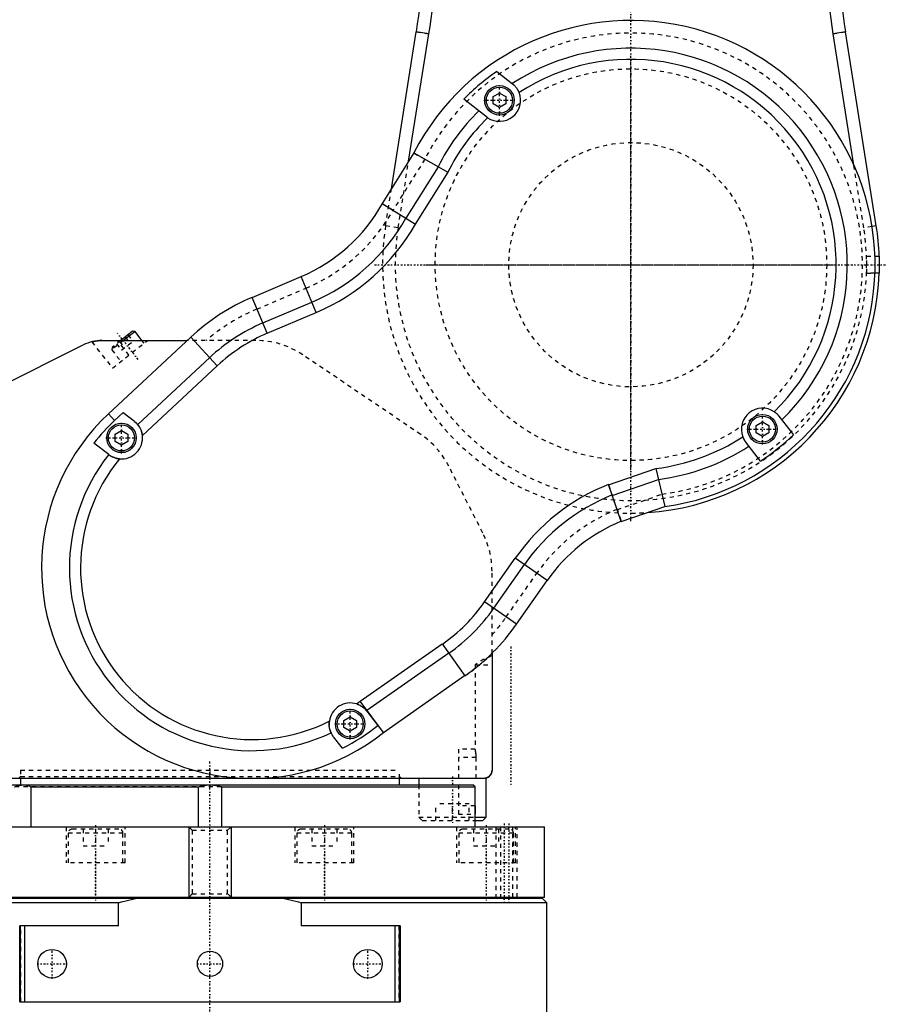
# Model space of a CAD drawing. Extents: x -202 to 415, y -1 to 644.
# Tile 3 of 9: x -45 to 161, y 144 to 378. Entities that reach past the tile are written whole.
import ezdxf

# ---------------------------------------------------------------- set-up
doc = ezdxf.new("R2010")
doc.units = 0
doc.linetypes.add('CENTER', pattern=[1.5, 0.45, -0.5, 0.05, -0.5])
doc.linetypes.add('DASHED', pattern=[2, 1, -1])
for name, color, linetype in [('AM_0', 7, 'CONTINUOUS'), ('AM_10', 7, 'CONTINUOUS'), ('AM_3', 7, 'DASHED'), ('AM_7', 7, 'CENTER')]:
    doc.layers.add(name, color=color, linetype=linetype)

msp = doc.modelspace()

# ---------------------------------------------------------------- linework, layer by layer
at = {"layer": 'AM_0', "color": 7, "linetype": 'CONTINUOUS'}
for p, q in [((43.12, 338.05), (49.02, 375.29)), ((47.19, 344.56), (51.98, 374.82)), ((52, 374.81), (49.02, 375.29)), ((150.98, 375.29), (148, 374.81)), ((152.95, 343.67), (148.02, 374.82)), ((158.27, 329.23), (150.98, 375.29)), ((68.12, 365.89), (71.84, 362.98)), ((67.27, 359.9), (68.76, 360.76)), ((68.76, 360.76), (70.25, 359.9)), ((65.68, 355.1), (60.29, 359.31)), ((67.27, 358.18), (67.27, 359.9)), ((68.76, 357.32), (67.27, 358.18)), ((70.25, 358.18), (68.76, 357.32)), ((70.25, 359.9), (70.25, 358.18)), ((48.42, 346.53), (40.93, 334.54)), ((48.42, 346.53), (56.48, 341.97)), ((54.17, 343.27), (46.53, 331.04)), ((56.48, 341.97), (48.77, 329.64)), ((40.93, 334.54), (48.8, 329.62)), ((158.27, 329.23), (157.29, 329.07)), ((157.97, 322), (158.97, 322)), ((158.97, 318), (157.97, 318)), ((9.99, 312.23), (21.64, 317.18)), ((25.26, 308.67), (21.64, 317.18)), ((13.6, 303.72), (9.99, 312.23)), ((12.57, 306.16), (24.22, 311.11)), ((13.6, 303.72), (25.26, 308.67)), ((-18.37, 304.19), (-21.17, 302)), ((-17.8, 304.12), (-20.52, 302)), ((-17.8, 304.12), (-18.37, 304.19)), ((-16.15, 302), (-17.8, 304.12)), ((-25.63, 302), (-5.41, 302)), ((-24.1, 284.57), (-4.57, 302.78)), ((1.73, 296.01), (-4.57, 302.78)), ((-55.53, 288.23), (-30.1, 300.94)), ((-17.15, 282.03), (-0.07, 297.95)), ((-16.06, 279.42), (1.73, 296.01)), ((-22.65, 283.01), (-24.1, 284.57)), ((-22.65, 283.01), (-20.63, 284.9)), ((-20.63, 284.9), (-17.95, 282.81)), ((135.17, 284.03), (138.62, 279.62)), ((-22.52, 279.73), (-21.03, 280.59)), ((-21.03, 280.59), (-19.54, 279.73)), ((129.74, 281.81), (131.23, 282.67)), ((129.74, 280.09), (129.74, 281.81)), ((131.23, 282.67), (132.72, 281.81)), ((132.72, 281.81), (132.72, 280.09)), ((-22.52, 278.01), (-22.52, 279.73)), ((-19.54, 279.73), (-19.54, 278.01)), ((131.23, 279.23), (129.74, 280.09)), ((132.72, 280.09), (131.23, 279.23)), ((-24.06, 274.9), (-27.59, 277.65)), ((-21.03, 277.15), (-22.52, 278.01)), ((-19.54, 278.01), (-21.03, 277.15)), ((130.8, 273.38), (127.29, 277.87)), ((94.69, 267.74), (105.93, 271.61)), ((105.93, 271.61), (108.06, 262.56)), ((95.55, 265.23), (106.53, 269.01)), ((97.7, 258.99), (94.66, 267.82)), ((97.7, 258.99), (108.06, 262.56)), ((65.25, 239.94), (72.52, 250.31)), ((80.09, 245.01), (72.52, 250.31)), ((67.42, 238.42), (74.69, 248.79)), ((72.83, 234.64), (80.09, 245.01)), ((72.83, 234.64), (65.25, 239.94)), ((35.66, 216.34), (55.19, 230.01)), ((55.19, 230.01), (60.55, 222.36)), ((37.25, 214.22), (56.71, 227.84)), ((67, 227.73), (67, 200)), ((41.21, 208.94), (60.49, 222.44)), ((41.21, 208.94), (35.66, 216.34)), ((37.25, 214.02), (39.91, 210.62)), ((31.82, 211.8), (33.31, 212.66)), ((31.82, 210.08), (31.82, 211.8)), ((33.31, 212.66), (34.8, 211.8)), ((34.8, 211.8), (34.8, 210.08)), ((33.31, 209.22), (31.82, 210.08)), ((34.8, 210.08), (33.31, 209.22)), ((31.45, 205.2), (29.37, 207.86)), ((65.63, 198), (-78, 198)), ((-62.5, 196.5), (62.47, 196.5)), ((-45, 198), (-45, 196.5)), ((45, 196.5), (45, 198)), ((49.63, 198), (49.63, 196.5)), ((62.97, 196), (62.47, 196.5)), ((65.63, 188.8), (65.63, 198)), ((-42.58, 196), (-2.71, 196)), ((-42.58, 196), (-42.58, 186.5)), ((-2.71, 186.5), (-2.71, 196)), ((2.71, 196), (62.97, 196)), ((2.71, 196), (2.71, 186.5)), ((62.97, 191.5), (62.97, 196)), ((63, 189.52), (63, 189.51)), ((63, 186.5), (63, 189.5)), ((63.01, 188.8), (65.63, 188.8)), ((63.01, 188), (64.83, 188)), ((64.83, 188), (65.63, 188.8)), ((-79.5, 186.5), (79.5, 186.5)), ((79.5, 169.8), (79.5, 186.5)), ((-79.5, 169.8), (79.5, 169.8)), ((79, 169.5), (-79, 169.5)), ((-21.7, 168.5), (-74.58, 168.5)), ((-31.17, 169.8), (-31.17, 169.5)), ((-31.17, 169.8), (-31.17, 169.5)), ((-23.17, 169.5), (-23.17, 169.8)), ((-21.7, 163), (-21.7, 168.5)), ((21.7, 168.5), (21.7, 163)), ((80, 168.5), (21.7, 168.5)), ((23.17, 169.8), (23.17, 169.5)), ((23.17, 169.8), (23.17, 169.5)), ((31.17, 169.5), (31.17, 169.8)), ((61.59, 169.8), (61.59, 169.5)), ((61.6, 169.8), (61.6, 169.5)), ((69.59, 169.5), (69.59, 169.8)), ((80, 168.5), (79, 169.5)), ((80, 23), (80, 168.5)), ((-21.7, 163), (-45.2, 163)), ((-45.2, 145), (-45.2, 163)), ((-45, 145), (-45, 163)), ((-44, 145), (-44, 163)), ((45.2, 163), (21.7, 163)), ((44, 145), (44, 163)), ((45, 145), (45, 163)), ((45.2, 163), (45.2, 145)), ((-45.2, 145), (45.2, 145))]:
    msp.add_line(p, q, dxfattribs=at)
for points in [[(71.84, 362.98, 0), (71.87, 362.95, 0), (71.95, 362.89, 0), (72.03, 362.82, 0), (72.08, 362.78, 0), (72.12, 362.74, 0), (72.21, 362.66, 0), (72.3, 362.57, 0), (72.4, 362.47, 0), (72.5, 362.36, 0), (72.59, 362.25, 0), (72.64, 362.19, 0), (72.69, 362.13, 0), (72.79, 362, 0), (72.88, 361.87, 0), (72.98, 361.73, 0), (73.06, 361.58, 0), (73.15, 361.43, 0), (73.19, 361.35, 0), (73.23, 361.28, 0), (73.31, 361.11, 0), (73.38, 360.95, 0), (73.41, 360.87, 0)], [(65.96, 354.9, 0), (65.91, 354.93, 0), (65.82, 355, 0), (65.73, 355.07, 0), (65.68, 355.1, 0)], [(158.97, 322, 0), (158.97, 322, 0), (158.97, 322, 0), (158.97, 322, 0), (158.97, 322, 0), (158.97, 322, 0), (158.97, 322, 0), (158.97, 321.99, 0), (158.97, 321.99, 0), (158.97, 321.99, 0), (158.97, 321.99, 0), (158.97, 321.98, 0), (158.97, 321.98, 0), (158.97, 321.98, 0), (158.97, 321.97, 0), (158.97, 321.97, 0), (158.97, 321.96, 0), (158.97, 321.96, 0), (158.97, 321.95, 0), (158.97, 321.95, 0), (158.97, 321.94, 0), (158.97, 321.94, 0), (158.97, 321.93, 0), (158.97, 321.93, 0), (158.97, 321.92, 0), (158.97, 321.91, 0), (158.97, 321.91, 0), (158.97, 321.9, 0), (158.97, 321.89, 0), (158.97, 321.88, 0), (158.97, 321.87, 0), (158.97, 321.86, 0), (158.97, 321.85, 0), (158.97, 321.85, 0), (158.97, 321.84, 0), (158.97, 321.83, 0), (158.97, 321.82, 0), (158.97, 321.81, 0), (158.97, 321.79, 0), (158.97, 321.78, 0), (158.97, 321.77, 0), (158.97, 321.77, 0), (158.97, 321.75, 0), (158.97, 321.74, 0), (158.97, 321.72, 0), (158.98, 321.71, 0), (158.98, 321.69, 0), (158.98, 321.68, 0), (158.98, 321.68, 0), (158.98, 321.66, 0), (158.98, 321.64, 0), (158.98, 321.63, 0), (158.98, 321.61, 0), (158.98, 321.59, 0), (158.98, 321.58, 0), (158.98, 321.57, 0), (158.98, 321.56, 0), (158.98, 321.54, 0), (158.98, 321.52, 0), (158.98, 321.5, 0), (158.98, 321.48, 0), (158.98, 321.47, 0), (158.98, 321.46, 0), (158.98, 321.44, 0), (158.98, 321.42, 0), (158.98, 321.41, 0), (158.98, 321.4, 0), (158.98, 321.38, 0), (158.98, 321.36, 0), (158.98, 321.35, 0), (158.98, 321.34, 0), (158.99, 321.32, 0), (158.99, 321.3, 0), (158.99, 321.28, 0), (158.99, 321.26, 0), (158.99, 321.23, 0), (158.99, 321.22, 0), (158.99, 321.21, 0), (158.99, 321.19, 0), (158.99, 321.16, 0), (158.99, 321.14, 0), (158.99, 321.12, 0), (158.99, 321.09, 0), (158.99, 321.08, 0), (158.99, 321.07, 0), (158.99, 321.04, 0), (158.99, 321.02, 0), (158.99, 320.99, 0), (158.99, 320.97, 0), (158.99, 320.94, 0), (158.99, 320.93, 0), (158.99, 320.91, 0), (158.99, 320.89, 0), (158.99, 320.86, 0), (158.99, 320.83, 0), (158.99, 320.81, 0), (158.99, 320.78, 0), (159, 320.77, 0), (159, 320.75, 0), (159, 320.72, 0), (159, 320.7, 0), (159, 320.67, 0), (159, 320.64, 0), (159, 320.61, 0), (159, 320.6, 0), (159, 320.58, 0), (159, 320.56, 0), (159, 320.53, 0), (159, 320.51, 0), (159, 320.5, 0), (159, 320.47, 0), (159, 320.44, 0), (159, 320.43, 0), (159, 320.41, 0), (159, 320.38, 0), (159, 320.36, 0), (159, 320.33, 0), (159, 320.3, 0), (159, 320.27, 0), (159, 320.26, 0), (159, 320.24, 0), (159, 320.21, 0), (159, 320.18, 0), (159, 320.16, 0), (159, 320.13, 0), (159, 320.1, 0), (159, 320.08, 0), (159, 320.07, 0), (159, 320.04, 0), (159, 320.01, 0), (159, 320, 0)], [(159, 320, 0), (159, 319.99, 0), (159, 319.96, 0), (159, 319.93, 0), (159, 319.92, 0), (159, 319.9, 0), (159, 319.87, 0), (159, 319.84, 0), (159, 319.82, 0), (159, 319.79, 0), (159, 319.76, 0), (159, 319.74, 0), (159, 319.73, 0), (159, 319.7, 0), (159, 319.67, 0), (159, 319.64, 0), (159, 319.62, 0), (159, 319.59, 0), (159, 319.57, 0), (159, 319.56, 0), (159, 319.53, 0), (159, 319.5, 0), (159, 319.49, 0), (159, 319.47, 0), (159, 319.44, 0), (159, 319.42, 0), (159, 319.4, 0), (159, 319.39, 0), (159, 319.36, 0), (159, 319.33, 0), (159, 319.3, 0), (159, 319.28, 0), (159, 319.25, 0), (159, 319.23, 0), (158.99, 319.22, 0), (158.99, 319.19, 0), (158.99, 319.17, 0), (158.99, 319.14, 0), (158.99, 319.11, 0), (158.99, 319.09, 0), (158.99, 319.07, 0), (158.99, 319.06, 0), (158.99, 319.03, 0), (158.99, 319.01, 0), (158.99, 318.98, 0), (158.99, 318.96, 0), (158.99, 318.93, 0), (158.99, 318.92, 0), (158.99, 318.91, 0), (158.99, 318.88, 0), (158.99, 318.86, 0), (158.99, 318.84, 0), (158.99, 318.81, 0), (158.99, 318.79, 0), (158.99, 318.78, 0), (158.99, 318.77, 0), (158.99, 318.74, 0), (158.99, 318.72, 0), (158.99, 318.7, 0), (158.99, 318.68, 0), (158.98, 318.66, 0), (158.98, 318.65, 0), (158.98, 318.64, 0), (158.98, 318.62, 0), (158.98, 318.6, 0), (158.98, 318.59, 0), (158.98, 318.58, 0), (158.98, 318.56, 0), (158.98, 318.54, 0), (158.98, 318.53, 0), (158.98, 318.52, 0), (158.98, 318.5, 0), (158.98, 318.48, 0), (158.98, 318.46, 0), (158.98, 318.44, 0), (158.98, 318.43, 0), (158.98, 318.42, 0), (158.98, 318.41, 0), (158.98, 318.39, 0), (158.98, 318.37, 0), (158.98, 318.36, 0), (158.98, 318.34, 0), (158.98, 318.32, 0), (158.98, 318.32, 0), (158.98, 318.31, 0), (158.98, 318.29, 0), (158.97, 318.28, 0), (158.97, 318.26, 0), (158.97, 318.25, 0), (158.97, 318.23, 0), (158.97, 318.23, 0), (158.97, 318.22, 0), (158.97, 318.21, 0), (158.97, 318.19, 0), (158.97, 318.18, 0), (158.97, 318.17, 0), (158.97, 318.16, 0), (158.97, 318.15, 0), (158.97, 318.15, 0), (158.97, 318.14, 0), (158.97, 318.13, 0), (158.97, 318.12, 0), (158.97, 318.11, 0), (158.97, 318.1, 0), (158.97, 318.09, 0), (158.97, 318.09, 0), (158.97, 318.08, 0), (158.97, 318.07, 0), (158.97, 318.07, 0), (158.97, 318.06, 0), (158.97, 318.06, 0), (158.97, 318.05, 0), (158.97, 318.05, 0), (158.97, 318.04, 0), (158.97, 318.04, 0), (158.97, 318.03, 0), (158.97, 318.03, 0), (158.97, 318.02, 0), (158.97, 318.02, 0), (158.97, 318.02, 0), (158.97, 318.01, 0), (158.97, 318.01, 0), (158.97, 318.01, 0), (158.97, 318.01, 0), (158.97, 318, 0), (158.97, 318, 0), (158.97, 318, 0), (158.97, 318, 0), (158.97, 318, 0), (158.97, 318, 0), (158.97, 318, 0)], [(-28.07, 301.7, 0), (-28.07, 301.7, 0), (-28.05, 301.7, 0), (-28.02, 301.71, 0), (-27.99, 301.72, 0), (-27.97, 301.72, 0), (-27.9, 301.74, 0), (-27.82, 301.76, 0), (-27.72, 301.78, 0), (-27.6, 301.8, 0), (-27.47, 301.83, 0), (-27.4, 301.84, 0), (-27.33, 301.85, 0), (-27.17, 301.88, 0), (-27, 301.91, 0), (-26.82, 301.93, 0), (-26.63, 301.95, 0), (-26.43, 301.97, 0), (-26.32, 301.98, 0), (-26.21, 301.98, 0), (-25.99, 301.99, 0), (-25.75, 302, 0), (-25.63, 302, 0)], [(134.03, 285.09, 0), (134.07, 285.06, 0), (134.15, 285.01, 0), (134.22, 284.96, 0), (134.26, 284.93, 0), (134.29, 284.9, 0), (134.36, 284.85, 0), (134.43, 284.79, 0), (134.5, 284.73, 0), (134.57, 284.67, 0), (134.63, 284.61, 0), (134.66, 284.58, 0), (134.7, 284.55, 0), (134.76, 284.49, 0), (134.82, 284.43, 0), (134.88, 284.37, 0), (134.94, 284.31, 0), (134.99, 284.25, 0), (135.02, 284.21, 0), (135.04, 284.18, 0), (135.1, 284.12, 0), (135.15, 284.06, 0), (135.17, 284.03, 0)], [(-17.95, 282.81, 0), (-17.81, 282.69, 0), (-17.53, 282.44, 0), (-17.27, 282.17, 0), (-17.15, 282.03, 0)], [(-17.15, 282.03, 0), (-17.12, 281.99, 0), (-17.06, 281.91, 0), (-16.99, 281.82, 0), (-16.96, 281.77, 0), (-16.93, 281.72, 0), (-16.85, 281.62, 0), (-16.78, 281.5, 0), (-16.7, 281.38, 0), (-16.63, 281.24, 0), (-16.56, 281.1, 0), (-16.52, 281.03, 0), (-16.49, 280.96, 0), (-16.42, 280.8, 0), (-16.38, 280.71, 0), (-16.37, 280.68, 0), (-16.36, 280.65, 0), (-16.35, 280.64, 0), (-16.35, 280.63, 0), (-16.34, 280.6, 0), (-16.33, 280.57, 0), (-16.32, 280.54, 0), (-16.31, 280.51, 0), (-16.3, 280.48, 0), (-16.29, 280.47, 0), (-16.29, 280.45, 0), (-16.28, 280.42, 0), (-16.27, 280.39, 0), (-16.23, 280.29, 0), (-16.18, 280.1, 0), (-16.16, 280, 0), (-16.14, 279.91, 0), (-16.1, 279.71, 0), (-16.07, 279.52, 0), (-16.06, 279.42, 0)], [(127.29, 277.87, 0), (127.27, 277.9, 0), (127.22, 277.96, 0), (127.18, 278.02, 0), (127.15, 278.05, 0), (127.13, 278.08, 0), (127.09, 278.15, 0), (127.04, 278.21, 0), (127, 278.28, 0), (126.96, 278.35, 0), (126.92, 278.42, 0), (126.9, 278.45, 0), (126.88, 278.49, 0), (126.84, 278.56, 0), (126.8, 278.63, 0), (126.76, 278.71, 0), (126.73, 278.78, 0), (126.69, 278.86, 0), (126.67, 278.89, 0), (126.66, 278.93, 0), (126.62, 279.01, 0), (126.59, 279.09, 0), (126.57, 279.13, 0)], [(-21.47, 273.89, 0), (-21.57, 273.9, 0), (-21.76, 273.92, 0), (-21.94, 273.95, 0), (-22.03, 273.97, 0), (-22.13, 273.99, 0), (-22.31, 274.04, 0), (-22.48, 274.09, 0), (-22.58, 274.12, 0), (-22.61, 274.13, 0), (-22.64, 274.14, 0), (-22.65, 274.14, 0), (-22.67, 274.15, 0), (-22.7, 274.16, 0), (-22.72, 274.17, 0), (-22.75, 274.18, 0), (-22.78, 274.19, 0), (-22.81, 274.2, 0), (-22.82, 274.2, 0), (-22.83, 274.21, 0), (-22.86, 274.22, 0), (-22.89, 274.23, 0), (-22.91, 274.24, 0), (-22.94, 274.25, 0), (-22.96, 274.26, 0), (-22.98, 274.26, 0), (-22.99, 274.27, 0), (-23.02, 274.28, 0), (-23.04, 274.29, 0), (-23.05, 274.3, 0), (-23.07, 274.3, 0), (-23.09, 274.31, 0), (-23.12, 274.33, 0), (-23.13, 274.33, 0), (-23.14, 274.34, 0), (-23.16, 274.35, 0), (-23.19, 274.36, 0), (-23.27, 274.4, 0), (-23.41, 274.47, 0), (-23.53, 274.54, 0), (-23.65, 274.61, 0), (-23.76, 274.68, 0), (-23.81, 274.71, 0), (-23.86, 274.75, 0), (-23.95, 274.81, 0), (-24.03, 274.87, 0), (-24.06, 274.9, 0)], [(34.85, 215.7, 0), (34.94, 215.67, 0), (35.12, 215.6, 0), (35.29, 215.53, 0), (35.38, 215.49, 0), (35.46, 215.45, 0), (35.63, 215.37, 0), (35.79, 215.28, 0), (35.88, 215.23, 0), (35.9, 215.21, 0), (35.93, 215.2, 0), (35.94, 215.19, 0), (35.96, 215.18, 0), (35.98, 215.17, 0), (36.01, 215.15, 0), (36.03, 215.14, 0), (36.06, 215.12, 0), (36.08, 215.1, 0), (36.09, 215.09, 0), (36.1, 215.09, 0), (36.13, 215.07, 0), (36.15, 215.05, 0), (36.17, 215.04, 0), (36.2, 215.02, 0), (36.22, 215.01, 0), (36.23, 215, 0), (36.24, 214.99, 0), (36.27, 214.97, 0), (36.29, 214.96, 0), (36.3, 214.95, 0), (36.31, 214.94, 0), (36.33, 214.92, 0), (36.35, 214.91, 0), (36.36, 214.9, 0), (36.37, 214.89, 0), (36.4, 214.87, 0), (36.42, 214.86, 0), (36.49, 214.8, 0), (36.6, 214.7, 0), (36.71, 214.6, 0), (36.81, 214.51, 0), (36.9, 214.42, 0), (36.94, 214.37, 0), (36.98, 214.33, 0), (37.06, 214.25, 0), (37.12, 214.17, 0), (37.15, 214.14, 0)], [(37.15, 214.14, 0), (37.17, 214.12, 0), (37.2, 214.08, 0), (37.23, 214.04, 0), (37.25, 214.02, 0)], [(28.76, 208.86, 0), (28.74, 208.9, 0), (28.7, 209, 0), (28.66, 209.1, 0), (28.64, 209.15, 0), (28.62, 209.21, 0), (28.58, 209.33, 0), (28.53, 209.46, 0), (28.49, 209.6, 0), (28.45, 209.75, 0), (28.43, 209.84, 0), (28.43, 209.86, 0), (28.42, 209.89, 0), (28.42, 209.9, 0), (28.42, 209.91, 0), (28.41, 209.94, 0), (28.41, 209.97, 0), (28.4, 209.98, 0), (28.4, 209.99, 0), (28.4, 210.02, 0), (28.39, 210.05, 0), (28.39, 210.06, 0), (28.39, 210.08, 0), (28.38, 210.1, 0), (28.38, 210.13, 0), (28.37, 210.16, 0), (28.37, 210.19, 0), (28.36, 210.22, 0), (28.36, 210.23, 0), (28.36, 210.25, 0), (28.35, 210.28, 0), (28.35, 210.31, 0), (28.34, 210.41, 0), (28.32, 210.59, 0), (28.31, 210.77, 0), (28.31, 210.95, 0), (28.31, 211.05, 0), (28.31, 211.14, 0), (28.33, 211.33, 0), (28.34, 211.52, 0), (28.36, 211.61, 0)], [(29.37, 207.86, 0), (29.25, 208.02, 0), (29.03, 208.35, 0), (28.85, 208.69, 0), (28.76, 208.86, 0)], [(67, 200, 0), (67, 199.95, 0), (67, 199.86, 0), (66.99, 199.76, 0), (66.98, 199.72, 0), (66.97, 199.67, 0), (66.95, 199.58, 0), (66.93, 199.48, 0), (66.9, 199.39, 0), (66.87, 199.3, 0), (66.84, 199.21, 0), (66.82, 199.17, 0), (66.8, 199.13, 0), (66.76, 199.04, 0), (66.71, 198.96, 0), (66.66, 198.88, 0), (66.61, 198.81, 0), (66.56, 198.74, 0), (66.53, 198.71, 0), (66.5, 198.68, 0), (66.44, 198.62, 0), (66.39, 198.56, 0), (66.36, 198.53, 0)], [(-46.43, 196, 0), (-46.37, 196.02, 0), (-46.25, 196.07, 0), (-46.13, 196.11, 0), (-46.07, 196.14, 0), (-46.01, 196.16, 0), (-45.9, 196.2, 0), (-45.78, 196.23, 0), (-45.66, 196.27, 0), (-45.55, 196.3, 0), (-45.43, 196.33, 0), (-45.37, 196.35, 0), (-45.32, 196.36, 0), (-45.21, 196.39, 0), (-45.1, 196.41, 0), (-44.99, 196.43, 0), (-44.88, 196.45, 0), (-44.77, 196.46, 0), (-44.72, 196.47, 0), (-44.67, 196.48, 0), (-44.56, 196.49, 0), (-44.46, 196.5, 0), (-44.41, 196.5, 0)], [(-43.97, 196.5, 0), (-43.93, 196.5, 0), (-43.84, 196.49, 0), (-43.75, 196.48, 0), (-43.7, 196.47, 0), (-43.66, 196.46, 0), (-43.57, 196.45, 0), (-43.49, 196.43, 0), (-43.4, 196.41, 0), (-43.32, 196.39, 0), (-43.24, 196.36, 0), (-43.2, 196.35, 0), (-43.16, 196.33, 0), (-43.09, 196.3, 0), (-43.01, 196.27, 0), (-42.94, 196.23, 0), (-42.87, 196.2, 0), (-42.8, 196.16, 0), (-42.77, 196.14, 0), (-42.74, 196.11, 0), (-42.67, 196.07, 0), (-42.61, 196.02, 0), (-42.58, 196, 0)], [(-2.71, 196, 0), (-2.63, 196.03, 0), (-2.49, 196.08, 0), (-2.34, 196.13, 0), (-2.27, 196.15, 0), (-2.2, 196.17, 0), (-2.05, 196.22, 0), (-1.9, 196.26, 0), (-1.75, 196.29, 0), (-1.6, 196.33, 0), (-1.45, 196.36, 0), (-1.37, 196.37, 0), (-1.29, 196.39, 0), (-1.14, 196.41, 0), (-0.99, 196.43, 0), (-0.84, 196.45, 0), (-0.68, 196.47, 0), (-0.53, 196.48, 0), (-0.45, 196.49, 0), (-0.38, 196.49, 0), (-0.23, 196.5, 0), (-0.08, 196.5, 0), (0, 196.5, 0)], [(0, 196.5, 0), (0.08, 196.5, 0), (0.23, 196.5, 0), (0.38, 196.49, 0), (0.45, 196.49, 0), (0.53, 196.48, 0), (0.68, 196.47, 0), (0.84, 196.45, 0), (0.99, 196.43, 0), (1.14, 196.41, 0), (1.29, 196.39, 0), (1.37, 196.37, 0), (1.45, 196.36, 0), (1.6, 196.33, 0), (1.75, 196.29, 0), (1.9, 196.26, 0), (2.05, 196.22, 0), (2.2, 196.17, 0), (2.27, 196.15, 0), (2.34, 196.13, 0), (2.49, 196.08, 0), (2.63, 196.03, 0), (2.71, 196, 0)], [(66.36, 198.53, 0), (66.32, 198.5, 0), (66.25, 198.44, 0), (66.18, 198.38, 0), (66.14, 198.36, 0), (66.1, 198.33, 0), (66.03, 198.28, 0), (65.95, 198.24, 0), (65.87, 198.2, 0), (65.79, 198.16, 0), (65.71, 198.13, 0), (65.67, 198.12, 0), (65.63, 198.1, 0), (65.56, 198.08, 0), (65.48, 198.06, 0), (65.4, 198.04, 0), (65.32, 198.03, 0), (65.25, 198.02, 0), (65.21, 198.01, 0), (65.18, 198.01, 0), (65.1, 198, 0), (65.03, 198, 0), (65, 198, 0)], [(63, 189.5, 0), (63, 189.5, 0), (63, 189.5, 0), (63, 189.5, 0), (63, 189.5, 0), (63, 189.5, 0), (63, 189.5, 0), (63, 189.51, 0), (63, 189.51, 0), (63, 189.51, 0), (63, 189.51, 0), (63, 189.52, 0), (63, 189.52, 0), (63, 189.52, 0), (63, 189.53, 0), (63, 189.53, 0), (63, 189.54, 0), (63, 189.54, 0), (63, 189.55, 0), (63, 189.55, 0), (63, 189.56, 0), (63, 189.56, 0), (63, 189.57, 0), (63, 189.57, 0), (63, 189.58, 0), (63, 189.59, 0), (63, 189.59, 0), (63, 189.6, 0), (63, 189.61, 0), (63, 189.62, 0), (63, 189.63, 0), (63, 189.64, 0), (63, 189.65, 0), (63, 189.65, 0), (63, 189.66, 0), (62.99, 189.67, 0), (62.99, 189.68, 0), (62.99, 189.69, 0), (62.99, 189.71, 0), (62.99, 189.72, 0), (62.99, 189.73, 0), (62.99, 189.73, 0), (62.99, 189.75, 0), (62.99, 189.76, 0), (62.99, 189.78, 0), (62.99, 189.79, 0), (62.99, 189.81, 0), (62.99, 189.82, 0), (62.99, 189.82, 0), (62.99, 189.84, 0), (62.99, 189.86, 0), (62.99, 189.87, 0), (62.99, 189.89, 0), (62.99, 189.91, 0), (62.99, 189.92, 0), (62.99, 189.93, 0), (62.99, 189.94, 0), (62.99, 189.96, 0), (62.99, 189.98, 0), (62.99, 190, 0), (62.99, 190.02, 0), (62.99, 190.03, 0), (62.99, 190.04, 0), (62.98, 190.06, 0), (62.98, 190.08, 0), (62.98, 190.09, 0), (62.98, 190.1, 0), (62.98, 190.12, 0), (62.98, 190.14, 0), (62.98, 190.15, 0), (62.98, 190.16, 0), (62.98, 190.18, 0), (62.98, 190.2, 0), (62.98, 190.22, 0), (62.98, 190.24, 0), (62.98, 190.27, 0), (62.98, 190.28, 0), (62.98, 190.29, 0), (62.98, 190.31, 0), (62.98, 190.34, 0), (62.98, 190.36, 0), (62.98, 190.38, 0), (62.98, 190.41, 0), (62.98, 190.42, 0), (62.98, 190.43, 0), (62.98, 190.46, 0), (62.98, 190.48, 0), (62.98, 190.51, 0), (62.98, 190.53, 0), (62.98, 190.56, 0), (62.98, 190.57, 0), (62.97, 190.59, 0), (62.97, 190.61, 0), (62.97, 190.64, 0), (62.97, 190.67, 0), (62.97, 190.69, 0), (62.97, 190.72, 0), (62.97, 190.73, 0), (62.97, 190.75, 0), (62.97, 190.78, 0), (62.97, 190.8, 0), (62.97, 190.83, 0), (62.97, 190.86, 0), (62.97, 190.89, 0), (62.97, 190.9, 0), (62.97, 190.92, 0), (62.97, 190.94, 0), (62.97, 190.97, 0), (62.97, 190.99, 0), (62.97, 191, 0), (62.97, 191.03, 0), (62.97, 191.06, 0), (62.97, 191.07, 0), (62.97, 191.09, 0), (62.97, 191.12, 0), (62.97, 191.14, 0), (62.97, 191.17, 0), (62.97, 191.2, 0), (62.97, 191.23, 0), (62.97, 191.24, 0), (62.97, 191.26, 0), (62.97, 191.29, 0), (62.97, 191.32, 0), (62.97, 191.34, 0), (62.97, 191.37, 0), (62.97, 191.4, 0), (62.97, 191.42, 0), (62.97, 191.43, 0), (62.97, 191.46, 0), (62.97, 191.49, 0), (62.97, 191.5, 0)], [(-21.7, 168.5, 0), (-21.03, 168.68, 0), (-19.68, 169.03, 0), (-18.33, 169.35, 0), (-17.66, 169.5, 0)], [(17.66, 169.5, 0), (18.33, 169.35, 0), (19.68, 169.03, 0), (21.03, 168.68, 0), (21.7, 168.5, 0)]]:
    msp.add_polyline3d(points, dxfattribs=at)
for centre, radius in [((68.76, 359.04), 3.5), ((68.76, 359.04), 3.1), ((131.23, 280.95), 3.5), ((131.23, 280.95), 3.1), ((-21.03, 278.87), 3.5), ((-21.03, 278.87), 3.1), ((33.31, 210.94), 3.5), ((33.31, 210.94), 3.1), ((-37.5, 154), 3.4), ((0, 154), 3), ((37.5, 154), 3.4)]:
    msp.add_circle(centre, radius, dxfattribs=at)
for centre, radius, start, end in [((-148.5, 406.56), 200, 351.0032, 359.8581), ((348.5, 406.56), 200, 180.1419, 188.9968), ((-148.5, 406.56), 203, 351.0031, 359.1141), ((348.5, 406.56), 203, 180.8859, 188.9969), ((100, 320), 58, 277.9875, 152.781), ((100, 320), 51.4, 314.2186, 123.2407), ((100, 320), 48.75, 314.2715, 123.0458), ((100, 320), 55.87, 124.7908, 135.2877), ((68.76, 359.04), 5, 235.9031, 21.4309), ((100, 320), 51.4, 134.7008, 153.0787), ((100, 320), 48.75, 134.2882, 153.215), ((6.01, 354), 40, 293, 330.8633), ((6.01, 354), 46.6, 293, 330.4576), ((6.01, 354), 49.25, 293, 330.3253), ((100, 320), 59, 1.9426, 9), ((100, 320), 59, 273.7851, 358.0574), ((29.53, 266.21), 50, 113, 133), ((29.53, 266.21), 43.4, 113, 133), ((-25.63, 292), 10, 90, 116.5735), ((29.53, 266.21), 40.75, 113, 133), ((131.23, 280.95), 5, 55.9052, 201.3966), ((10, 248), 50, 133, 308.6243), ((10, 248), 47.87, 133, 141.7344), ((-21.03, 278.87), 5, 264.9131, 6.3331), ((100, 320), 48.75, 276.985, 303.0302), ((100, 320), 55.87, 303.4504, 313.7193), ((100, 320), 51.4, 277.2998, 303.0537), ((10, 248), 43.4, 141.7066, 295.6125), ((10, 248), 40.75, 140.5596, 296.7698), ((112.86, 222.06), 49.25, 111.6886, 145), ((112.86, 222.06), 46.6, 111.8417, 145), ((112.86, 222.06), 40, 112.3107, 145), ((31.87, 263.31), 40.75, 305, 325), ((31.87, 263.31), 43.4, 305, 325), ((31.87, 263.31), 50, 305, 325), ((33.31, 210.94), 5, 72.0893, 172.2489), ((10, 248), 40.75, 307.5683, 309.0146), ((10, 248), 43.4, 308.7257, 308.8901), ((10, 248), 47.87, 296.6178, 308.6608), ((65, 200), 2, 270, 0)]:
    msp.add_arc(centre, radius, start, end, dxfattribs=at)
at = {"layer": 'AM_10', "color": 7, "linetype": 'CONTINUOUS'}
for p, q in [((-5, 186.5), (-5, 169.8)), ((5, 186.5), (5, 169.8))]:
    msp.add_line(p, q, dxfattribs=at)
at = {"layer": 'AM_3', "color": 6, "linetype": 'DASHED'}
for p, q in [((49.04, 375.28), (52, 374.81)), ((148, 374.81), (150.96, 375.28)), ((48.42, 346.53), (51.03, 345.05)), ((51.03, 345.05), (43.48, 332.95)), ((44.69, 328.76), (47.19, 344.56)), ((155.31, 328.76), (152.95, 343.67)), ((41.73, 329.23), (43.12, 338.05)), ((40.95, 334.53), (48.8, 329.62)), ((44.69, 328.76), (41.73, 329.23)), ((157.29, 329.07), (155.31, 328.76)), ((156, 318), (156, 322)), ((156, 322), (157.97, 322)), ((156, 322), (157.97, 322)), ((156, 318), (156, 322)), ((157.97, 318), (156, 318)), ((156, 318), (157.97, 318)), ((11.16, 309.47), (22.82, 314.42)), ((-28.07, 301.7), (-23.18, 295.45)), ((-20.52, 302), (-23.32, 299.81)), ((-21.17, 302), (-23.25, 300.37)), ((-23.18, 295.45), (-14.8, 302)), ((-19.24, 298.53), (-21.96, 302)), ((-21.49, 301.75), (-20.31, 300.24)), ((-20.99, 299.71), (-18.27, 301.82)), ((-20.13, 302.81), (-18.95, 301.29)), ((-19.46, 303.34), (-18.27, 301.82)), ((-15.64, 301.35), (-16.15, 302)), ((10.88, 302), (-5.41, 302)), ((-23.25, 300.37), (-23.32, 299.81)), ((-23.32, 299.81), (-21.15, 297.04)), ((-22.17, 301.22), (-20.99, 299.71)), ((50.08, 279.68), (22.07, 298.58)), ((64.82, 256.27), (56.71, 272.18)), ((94.66, 267.82), (97.67, 259.07)), ((96.72, 261.83), (107.36, 265.49)), ((107.36, 265.49), (108.06, 262.56)), ((67, 227.73), (67, 247.19)), ((70.37, 236.36), (77.63, 246.73)), ((63, 225), (63, 205)), ((63, 225), (67, 225)), ((63, 205), (59, 205)), ((59, 205), (59, 198)), ((63.24, 203), (59, 203)), ((63.24, 198), (63.24, 203)), ((-45, 200), (45, 200)), ((-45, 200), (-45, 198)), ((45, 198), (45, 200)), ((-45, 198.5), (-45.5, 198)), ((-45, 198.5), (45, 198.5)), ((45.5, 198), (45, 198.5)), ((49.63, 196.5), (49.63, 188.8)), ((59, 196.5), (59, 189.5)), ((2.71, 196), (-46.43, 196)), ((53.67, 188), (53.67, 192)), ((61.59, 192), (53.67, 192)), ((57.63, 188), (57.63, 192)), ((61.59, 188), (61.59, 192)), ((62.97, 191.5), (59, 191.5)), ((59, 189.5), (63, 189.5)), ((63, 189.51), (63, 189.5)), ((49.63, 188.8), (50.43, 188)), ((49.63, 188.8), (63.01, 188.8)), ((50.43, 188), (63.01, 188)), ((-34.17, 186.5), (-34.17, 178)), ((-34.17, 186.5), (-34.17, 178)), ((-33.67, 185), (-33.67, 178)), ((-33.67, 185), (-33.67, 178)), ((-20.67, 185), (-33.67, 185)), ((-21.67, 186), (-32.67, 186)), ((-30.14, 186), (-30.14, 182)), ((-30.14, 186), (-30.14, 182)), ((-27.17, 186), (-27.17, 182)), ((-27.17, 186), (-27.17, 182)), ((-24.2, 186), (-24.2, 182)), ((-24.2, 186), (-24.2, 182)), ((-20.67, 178), (-20.67, 185)), ((-20.67, 178), (-20.67, 185)), ((-20.17, 178), (-20.17, 186.5)), ((-20.17, 178), (-20.17, 186.5)), ((-5, 186.5), (-4.19, 185.69)), ((-4.19, 185.69), (-4.19, 170.61)), ((-4.19, 185.69), (4.19, 185.69)), ((4.19, 185.69), (5, 186.5)), ((4.19, 170.61), (4.19, 185.69)), ((20.17, 186.5), (20.17, 178)), ((20.17, 186.5), (20.17, 178)), ((20.67, 185), (20.67, 178)), ((20.67, 185), (20.67, 178)), ((33.67, 185), (20.67, 185)), ((32.67, 186), (21.67, 186)), ((24.2, 186), (24.2, 182)), ((24.2, 186), (24.2, 182)), ((27.17, 186), (27.17, 182)), ((27.17, 186), (27.17, 182)), ((30.14, 186), (30.14, 182)), ((30.14, 186), (30.14, 182)), ((33.67, 178), (33.67, 185)), ((33.67, 178), (33.67, 185)), ((34.17, 178), (34.17, 186.5)), ((34.17, 178), (34.17, 186.5)), ((58.6, 186.5), (58.6, 178)), ((58.6, 186.5), (58.6, 178)), ((59.1, 185), (59.1, 178)), ((59.1, 185), (59.1, 178)), ((72.1, 185), (59.1, 185)), ((71.1, 186), (60.1, 186)), ((62.63, 186), (62.63, 182)), ((62.63, 186), (62.63, 182)), ((65.6, 186), (65.6, 182)), ((65.6, 186), (65.6, 182)), ((67.92, 186.5), (67.92, 169.8)), ((68.57, 186), (68.57, 182)), ((68.57, 186), (68.57, 182)), ((69, 186.5), (69, 169.8)), ((71.92, 169.8), (71.92, 186.5)), ((72.1, 178), (72.1, 185)), ((72.1, 178), (72.1, 185)), ((72.6, 178), (72.6, 186.5)), ((72.6, 178), (72.6, 186.5)), ((73, 169.8), (73, 186.5)), ((-30.14, 182), (-24.2, 182)), ((24.2, 182), (30.14, 182)), ((62.63, 182), (68.57, 182)), ((-20.17, 178), (-34.17, 178)), ((34.17, 178), (20.17, 178)), ((72.6, 178), (58.6, 178)), ((-23.17, 169.5), (-23.17, 169.8)), ((-4.19, 170.61), (-5, 169.8)), ((-4.19, 170.61), (4.19, 170.61)), ((5, 169.8), (4.19, 170.61)), ((31.17, 169.5), (31.17, 169.8)), ((69.59, 169.5), (69.59, 169.8)), ((-44.9, 145), (-44.9, 163)), ((44.9, 163), (44.9, 145))]:
    msp.add_line(p, q, dxfattribs=at)
for points in [[(63.24, 203, 0), (63.24, 203.01, 0), (63.24, 203.04, 0), (63.24, 203.07, 0), (63.24, 203.08, 0), (63.24, 203.1, 0), (63.24, 203.13, 0), (63.24, 203.16, 0), (63.24, 203.18, 0), (63.24, 203.21, 0), (63.24, 203.24, 0), (63.23, 203.26, 0), (63.23, 203.27, 0), (63.23, 203.3, 0), (63.23, 203.33, 0), (63.23, 203.36, 0), (63.23, 203.39, 0), (63.23, 203.41, 0), (63.23, 203.43, 0), (63.23, 203.44, 0), (63.23, 203.47, 0), (63.22, 203.5, 0), (63.22, 203.51, 0), (63.22, 203.53, 0), (63.22, 203.56, 0), (63.22, 203.59, 0), (63.22, 203.6, 0), (63.22, 203.61, 0), (63.21, 203.64, 0), (63.21, 203.67, 0), (63.21, 203.7, 0), (63.21, 203.73, 0), (63.2, 203.75, 0), (63.2, 203.77, 0), (63.2, 203.78, 0), (63.2, 203.81, 0), (63.2, 203.83, 0), (63.19, 203.86, 0), (63.19, 203.89, 0), (63.19, 203.91, 0), (63.19, 203.93, 0), (63.19, 203.94, 0), (63.18, 203.97, 0), (63.18, 203.99, 0), (63.18, 204.02, 0), (63.17, 204.04, 0), (63.17, 204.07, 0), (63.17, 204.08, 0), (63.17, 204.09, 0), (63.16, 204.12, 0), (63.16, 204.14, 0), (63.16, 204.16, 0), (63.15, 204.19, 0), (63.15, 204.21, 0), (63.15, 204.22, 0), (63.15, 204.23, 0), (63.14, 204.26, 0), (63.14, 204.28, 0), (63.14, 204.3, 0), (63.13, 204.32, 0), (63.13, 204.34, 0), (63.13, 204.35, 0), (63.13, 204.36, 0), (63.12, 204.38, 0), (63.12, 204.4, 0), (63.12, 204.41, 0), (63.12, 204.42, 0), (63.11, 204.44, 0), (63.11, 204.46, 0), (63.11, 204.47, 0), (63.11, 204.48, 0), (63.1, 204.5, 0), (63.1, 204.52, 0), (63.1, 204.54, 0), (63.09, 204.56, 0), (63.09, 204.57, 0), (63.09, 204.58, 0), (63.09, 204.59, 0), (63.08, 204.61, 0), (63.08, 204.63, 0), (63.08, 204.64, 0), (63.07, 204.66, 0), (63.07, 204.68, 0), (63.07, 204.68, 0), (63.07, 204.69, 0), (63.06, 204.71, 0), (63.06, 204.72, 0), (63.06, 204.74, 0), (63.06, 204.75, 0), (63.05, 204.77, 0), (63.05, 204.77, 0), (63.05, 204.78, 0), (63.05, 204.79, 0), (63.04, 204.81, 0), (63.04, 204.82, 0), (63.04, 204.83, 0), (63.04, 204.84, 0), (63.03, 204.85, 0), (63.03, 204.85, 0), (63.03, 204.86, 0), (63.03, 204.87, 0), (63.03, 204.88, 0), (63.02, 204.89, 0), (63.02, 204.9, 0), (63.02, 204.91, 0), (63.02, 204.91, 0), (63.02, 204.92, 0), (63.02, 204.93, 0), (63.02, 204.93, 0), (63.01, 204.94, 0), (63.01, 204.94, 0), (63.01, 204.95, 0), (63.01, 204.95, 0), (63.01, 204.96, 0), (63.01, 204.96, 0), (63.01, 204.97, 0), (63.01, 204.97, 0), (63.01, 204.98, 0), (63, 204.98, 0), (63, 204.98, 0), (63, 204.99, 0), (63, 204.99, 0), (63, 204.99, 0), (63, 204.99, 0), (63, 205, 0), (63, 205, 0), (63, 205, 0), (63, 205, 0), (63, 205, 0), (63, 205, 0), (63, 205, 0)], [(62.97, 191.5, 0), (62.97, 191.49, 0), (62.97, 191.46, 0), (62.97, 191.44, 0), (62.97, 191.42, 0), (62.97, 191.41, 0), (62.97, 191.39, 0), (62.97, 191.36, 0), (62.97, 191.33, 0), (62.97, 191.31, 0), (62.97, 191.28, 0), (62.97, 191.27, 0), (62.97, 191.26, 0), (62.97, 191.23, 0), (62.97, 191.2, 0), (62.97, 191.18, 0), (62.97, 191.15, 0), (62.97, 191.13, 0), (62.97, 191.11, 0), (62.97, 191.1, 0), (62.97, 191.07, 0), (62.97, 191.05, 0), (62.97, 191.03, 0), (62.97, 191.02, 0), (62.97, 191, 0), (62.97, 190.97, 0), (62.97, 190.96, 0), (62.97, 190.94, 0), (62.97, 190.92, 0), (62.97, 190.89, 0), (62.97, 190.87, 0), (62.97, 190.84, 0), (62.97, 190.82, 0), (62.97, 190.8, 0), (62.97, 190.79, 0), (62.97, 190.77, 0), (62.97, 190.74, 0), (62.97, 190.72, 0), (62.97, 190.69, 0), (62.97, 190.67, 0), (62.97, 190.66, 0), (62.97, 190.64, 0), (62.97, 190.62, 0), (62.97, 190.6, 0), (62.98, 190.57, 0), (62.98, 190.55, 0), (62.98, 190.52, 0), (62.98, 190.51, 0), (62.98, 190.5, 0), (62.98, 190.48, 0), (62.98, 190.46, 0), (62.98, 190.43, 0), (62.98, 190.41, 0), (62.98, 190.39, 0), (62.98, 190.38, 0), (62.98, 190.37, 0), (62.98, 190.34, 0), (62.98, 190.32, 0), (62.98, 190.3, 0), (62.98, 190.28, 0), (62.98, 190.26, 0), (62.98, 190.25, 0), (62.98, 190.24, 0), (62.98, 190.22, 0), (62.98, 190.2, 0), (62.98, 190.19, 0), (62.98, 190.18, 0), (62.98, 190.16, 0), (62.98, 190.14, 0), (62.98, 190.13, 0), (62.98, 190.12, 0), (62.98, 190.11, 0), (62.98, 190.09, 0), (62.98, 190.07, 0), (62.98, 190.05, 0), (62.99, 190.03, 0), (62.99, 190.03, 0), (62.99, 190.02, 0), (62.99, 190, 0), (62.99, 189.98, 0), (62.99, 189.97, 0), (62.99, 189.95, 0), (62.99, 189.93, 0), (62.99, 189.93, 0), (62.99, 189.92, 0), (62.99, 189.9, 0), (62.99, 189.89, 0), (62.99, 189.87, 0), (62.99, 189.85, 0), (62.99, 189.84, 0), (62.99, 189.83, 0), (62.99, 189.83, 0), (62.99, 189.81, 0), (62.99, 189.8, 0), (62.99, 189.78, 0), (62.99, 189.77, 0), (62.99, 189.76, 0), (62.99, 189.75, 0), (62.99, 189.74, 0), (62.99, 189.73, 0), (62.99, 189.72, 0), (62.99, 189.71, 0), (62.99, 189.69, 0), (62.99, 189.68, 0), (62.99, 189.68, 0), (62.99, 189.67, 0), (63, 189.66, 0), (63, 189.65, 0), (63, 189.65, 0), (63, 189.64, 0), (63, 189.63, 0), (63, 189.62, 0), (63, 189.62, 0), (63, 189.61, 0), (63, 189.6, 0), (63, 189.6, 0), (63, 189.59, 0), (63, 189.58, 0), (63, 189.57, 0), (63, 189.57, 0), (63, 189.57, 0), (63, 189.56, 0), (63, 189.55, 0), (63, 189.55, 0), (63, 189.54, 0), (63, 189.54, 0), (63, 189.53, 0), (63, 189.53, 0), (63, 189.53, 0), (63, 189.52, 0), (63, 189.52, 0)]]:
    msp.add_polyline3d(points, dxfattribs=at)
for radius in [46.5, 29, 29]:
    msp.add_circle((100, 320), radius, dxfattribs=at)
for centre, radius, start, end in [((100, 320), 55, 277.6902, 152.9097), ((68.76, 359.04), 5, 21.4309, 52), ((68.76, 359.04), 5, 232, 235.9031), ((6.01, 354), 43, 293, 330.6634), ((100, 320), 59, 171, 273.7851), ((100, 320), 56, 171, 9), ((29.53, 266.21), 47, 113, 130.4031), ((10.88, 282), 20, 55.9901, 90), ((131.23, 280.95), 5, 38, 55.9052), ((-21.03, 278.87), 5, 6.3331, 52), ((38.89, 263.1), 20, 27.0099, 55.9901), ((131.23, 280.95), 5, 201.3966, 218), ((-21.03, 278.87), 5, 232, 264.9131), ((112.86, 222.06), 43, 112.0795, 145), ((47, 247.19), 20, 0, 27.0099), ((31.87, 263.31), 47, 318.3672, 325), ((31.87, 263.31), 50, 305, 314.6338), ((71.43, 213.82), 14, 108.4335, 127.0074), ((33.31, 210.94), 5, 38, 72.0893), ((33.31, 210.94), 5, 172.2489, 218), ((-32.67, 185), 1, 90, 180), ((-21.67, 185), 1, 0, 90), ((21.67, 185), 1, 90, 180), ((32.67, 185), 1, 0, 90), ((60.1, 185), 1, 90, 180), ((71.1, 185), 1, 0, 90)]:
    msp.add_arc(centre, radius, start, end, dxfattribs=at)
at = {"layer": 'AM_7', "color": 4, "linetype": 'CENTER'}
for p, q in [((100, 259.1), (100, 380.9)), ((100, 271.18), (100, 368.82)), ((68.76, 355.37), (68.76, 362.71)), ((65.09, 359.04), (72.44, 359.04)), ((39.1, 320), (160.9, 320)), ((51.17, 320), (148.82, 320)), ((-17.08, 297.51), (-21.96, 303.75)), ((131.23, 277.27), (131.23, 284.62)), ((-21.03, 275.19), (-21.03, 282.55)), ((127.56, 280.95), (134.91, 280.95)), ((-24.7, 278.87), (-17.36, 278.87)), ((71.5, 229.31), (71.5, 196.51)), ((33.31, 207.26), (33.31, 214.62)), ((29.64, 210.94), (36.98, 210.94)), ((0, 9.38), (0, 202.25)), ((0, 200.1), (0, 197.9)), ((57.63, 198.5), (57.63, 187.5)), ((69.92, 187.35), (69.92, 168.65)), ((71, 187.35), (71, 168.65)), ((-27.17, 186.93), (-27.17, 169)), ((-27.17, 186.93), (-27.17, 177.57)), ((27.17, 186.93), (27.17, 169)), ((27.17, 186.93), (27.17, 177.57)), ((65.6, 186.93), (65.6, 177.57)), ((65.6, 186.93), (65.6, 177.57)), ((-27.17, 180), (-27.17, 169)), ((27.17, 180), (27.17, 169)), ((65.59, 180), (65.59, 169)), ((65.59, 180), (65.59, 169)), ((-37.5, 150.43), (-37.5, 157.57)), ((37.5, 150.43), (37.5, 157.57)), ((-41.07, 154), (-33.93, 154)), ((-3.15, 154), (3.15, 154)), ((33.93, 154), (41.07, 154))]:
    msp.add_line(p, q, dxfattribs=at)

doc.saveas('drawing.dxf')
